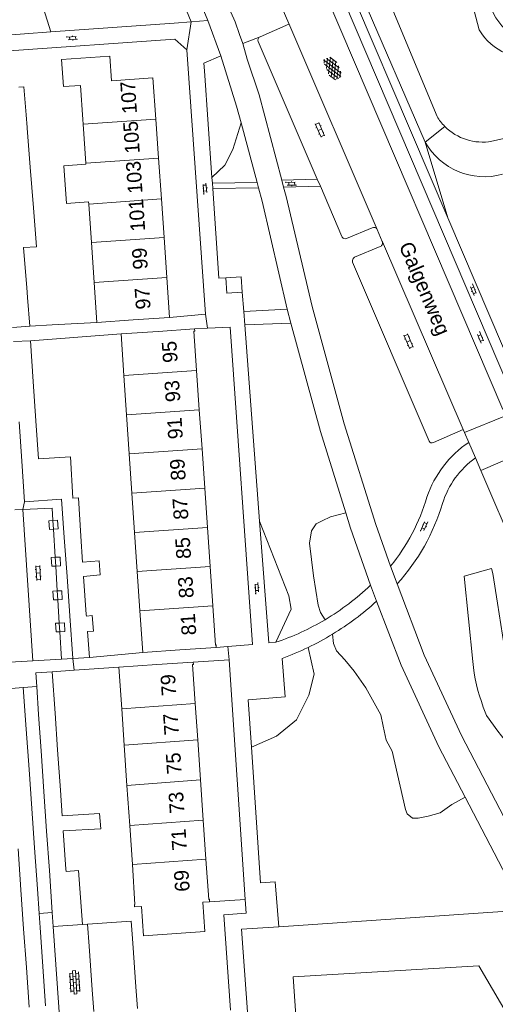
# Model space of a CAD drawing. Extents: x 99476 to 102828, y 406437 to 407931.
# Tile 42 of 162: x 100089 to 100154, y 407126 to 407260. Entities that reach past the tile are written whole.
import ezdxf

# ---------------------------------------------------------------- set-up
doc = ezdxf.new("R2010")
doc.units = 0
doc.header["$MEASUREMENT"] = 0
for name, color, linetype, lineweight in [('BG_bijgebouw', 253, 'Continuous', 0), ('BG_dakoverstek', 253, 'Continuous', 13), ('BG_dakoverstek bijgebouw', 253, 'Continuous', 0), ('BG_gesloten verharding', 253, 'Continuous', 0), ('BG_heg haag', 253, 'Continuous', 0), ('BG_hoofdgebouw', 253, 'Continuous', 13), ('BG_huisnummer', 253, 'Continuous', 0), ('BG_insteek sloot', 253, 'Continuous', 0), ('BG_kant sloot', 253, 'Continuous', 0), ('BG_kant verharding', 253, 'Continuous', 0), ('BG_open verharding', 253, 'Continuous', 0), ('BG_schutting', 253, 'Continuous', 0), ('BG_straatnaam', 253, 'Continuous', 0), ('BG_tussenmuur', 253, 'Continuous', 0), ('BG_vlakafsluiter', 253, 'Continuous', 0)]:
    doc.layers.add(name, color=color, linetype=linetype, lineweight=lineweight)
doc.styles.add('Style-WORKING', font='WORKING.shx')

# ---------------------------------------------------------------- blocks, each defined once
blk = doc.blocks.new('S02OV6')
at = {"layer": 'BG_open verharding', "linetype": 'Continuous', "lineweight": 0}
for p, q in [((0, 0.20784), (1.371449, 0.20784)), ((0.085505, 0.20784), (0.085505, 0.268177)), ((0.485, -0.192), (0.486, 0.207)), ((0.885505, 0.20784), (0.885505, 0.31106)), ((1.285, -0.193), (1.285, 0.207)), ((0.268333, -0.19216), (1.549656, -0.19216)), ((0.885505, -0.32925), (0.885505, -0.19216))]:
    blk.add_line(p, q, dxfattribs=at)
blk = doc.blocks.new('S02OV4')
at = {"layer": 'BG_open verharding', "linetype": 'Continuous', "lineweight": 0}
for p, q in [((0, -0.200092), (0, 0.200092)), ((0, 0.2), (3.201, 0.2)), ((0.214, 0.6), (2.9, 0.6)), ((0.4, 0.199), (0.4, 0.6)), ((0.8, 0.6), (0.8, 0.7)), ((0.8, -0.2), (0.8, 0.2)), ((1.2, 0.2), (1.2, 0.6)), ((1.6, 0.6), (1.6, 0.7)), ((1.6, -0.2), (1.6, 0.2)), ((2, 0.199), (2, 0.6)), ((2.4, 0.6), (2.4, 0.7)), ((2.4, -0.2), (2.4, 0.2)), ((2.8, 0.2), (2.8, 0.6)), ((3.2, -0.199908), (3.2, 0.200092)), ((0, -0.2), (3.2, -0.199)), ((0.31, -0.6), (2.9, -0.6)), ((0.4, -0.6), (0.399, -0.2)), ((0.8, -0.7), (0.8, -0.6)), ((1.2, -0.6), (1.2, -0.2)), ((1.6, -0.7), (1.6, -0.6)), ((2, -0.6), (1.999, -0.2)), ((2.4, -0.7), (2.4, -0.6)), ((2.8, -0.6), (2.8, -0.2))]:
    blk.add_line(p, q, dxfattribs=at)
blk = doc.blocks.new('S02OV2')
at = {"layer": 'BG_open verharding', "linetype": 'Continuous', "lineweight": 0}
for p, q in [((0.052866, 0.482148), (0.183301, 0.482148)), ((0.183301, -1.01785), (0.183301, 0.982147)), ((0.183301, 0.895191), (0.705039, 0.895191)), ((0.705039, -1.01785), (0.705039, 0.982147)), ((0.705039, 0.43867), (0.835473, 0.43867)), ((0.052866, -0.517416), (0.183301, -0.517416)), ((0.183301, -0.017851), (0.705039, -0.017851)), ((0.183301, -0.930894), (0.705039, -0.930894)), ((0.705039, -0.473938), (0.835473, -0.473938))]:
    blk.add_line(p, q, dxfattribs=at)
blk = doc.blocks.new('S01GV4')
at = {"layer": 'BG_gesloten verharding', "linetype": 'Continuous', "lineweight": 0}
for p, q in [((0, 0.278304), (0.9421, 0.823239)), ((0, -0.181671), (1.741927, 0.823239)), ((0, 0.098949), (1.593645, -0.823239)), ((0.117, -0.579), (1.53, 0.238)), ((0.163, 0.466), (2.296, -0.767)), ((0.531, -0.801), (3.134, 0.701)), ((0.567, 0.694), (2.709, -0.545)), ((1.118159, 0.823239), (3.097745, -0.32208)), ((1.293565, -0.823239), (3.161206, 0.256049)), ((1.529745, 0.23842), (2.542019, 0.823239)), ((1.91699, 0.823239), (3.161206, 0.104286)), ((2.715943, 0.823239), (3.161206, 0.565645)), ((0, -0.363991), (0.793486, -0.823239)), ((2.092105, -0.823239), (3.161206, -0.205903))]:
    blk.add_line(p, q, dxfattribs=at)

msp = doc.modelspace()

# ---------------------------------------------------------------- linework, layer by layer
at = {"layer": 'BG_bijgebouw', "linetype": 'Continuous', "lineweight": 0}
for p, q in [((100089.796, 407245.524), (100089.803, 407245.43)), ((100089.803, 407245.43), (100090.216, 407240.131)), ((100090.216, 407240.131), (100090.651, 407234.546)), ((100089.321, 407229.083), (100089.752, 407223.668)), ((100089.752, 407223.668), (100089.861, 407222.298)), ((100090.174, 407218.365), (100087.801, 407218.197)), ((100087.954, 407216.287), (100090.26, 407216.401)), ((100090.26, 407216.401), (100090.634, 407210.808)), ((100090.634, 407210.808), (100090.992, 407205.446)), ((100089.065, 407199.929), (100088.701, 407205.29)), ((100090.992, 407205.446), (100091.34, 407200.235)), ((100089.443, 407194.362), (100089.065, 407199.929)), ((100094.505, 407194.746), (100089.443, 407194.362)), ((100094.875, 407189.524), (100094.505, 407194.746)), ((100095.255, 407184.163), (100094.875, 407189.524)), ((100095.634, 407178.802), (100095.255, 407184.163)), ((100097.504, 407184.197), (100097.889, 407178.962)), ((100096.046, 407172.992), (100095.634, 407178.802)), ((100097.889, 407178.962), (100097.902, 407178.779)), ((100098.057, 407176.662), (100098.317, 407173.123)), ((100098.317, 407173.123), (100096.046, 407172.992)), ((100093.229, 407171.161), (100093.621, 407165.489)), ((100087.079, 407168.849), (100089.255, 407169.012)), ((100089.255, 407169.012), (100089.68, 407163.317)), ((100091.365, 407165.333), (100091.102, 407169.153)), ((100091.709, 407160.348), (100091.365, 407165.333)), ((100093.621, 407165.489), (100093.964, 407160.507)), ((100089.68, 407163.317), (100090.065, 407157.788)), ((100092.091, 407154.813), (100091.709, 407160.348)), ((100093.964, 407160.507), (100094.346, 407154.978)), ((100090.065, 407157.788), (100090.435, 407152.465)), ((100092.466, 407149.373), (100092.091, 407154.813)), ((100090.435, 407152.465), (100090.807, 407147.112)), ((100092.836, 407144.021), (100092.466, 407149.373)), ((100094.731, 407149.402), (100095.091, 407144.181)), ((100088.954, 407141.342), (100088.563, 407146.953)), ((100090.807, 407147.112), (100091.198, 407141.501)), ((100093.234, 407138.249), (100092.836, 407144.021)), ((100095.091, 407144.181), (100095.111, 407143.888)), ((100089.323, 407136.039), (100088.954, 407141.342)), ((100091.198, 407141.501), (100091.432, 407138.123)), ((100091.432, 407138.123), (100091.566, 407136.198)), ((100093.365, 407136.346), (100093.234, 407138.249)), ((100097.355, 407136.629), (100093.365, 407136.346)), ((100098.07, 407136.673), (100104.037, 407137.089)), ((100098.277, 407133.68), (100098.07, 407136.673)), ((100089.692, 407130.731), (100089.323, 407136.039)), ((100091.566, 407136.198), (100091.936, 407130.89)), ((100104.244, 407134.093), (100104.162, 407135.284)), ((100104.658, 407128.115), (100104.244, 407134.093)), ((100098.691, 407127.702), (100098.277, 407133.68)), ((100090.067, 407125.335), (100089.692, 407130.731)), ((100091.936, 407130.89), (100092.311, 407125.493)), ((100098.896, 407124.739), (100098.691, 407127.702)), ((100104.863, 407125.151), (100104.658, 407128.115))]:
    msp.add_line(p, q, dxfattribs=at)
at = {"layer": 'BG_bijgebouw', "linetype": 'Continuous', "lineweight": 0, "flags": 128}
for points in [[(100089.66, 407247.272), (100089.363, 407251.09), (100088.672, 407251.059)], [(100090.651, 407234.546), (100091.065, 407229.232), (100089.316, 407229.144), (100089.321, 407229.083)], [(100091.34, 407200.235), (100095.736, 407200.521), (100096.058, 407194.868)], [(100096.058, 407194.868), (100096.811, 407194.917), (100097.136, 407189.684)], [(100097.136, 407189.684), (100097.356, 407186.129), (100099.637, 407186.309), (100099.769, 407184.397), (100097.504, 407184.197)], [(100091.102, 407169.153), (100090.974, 407171.006), (100093.229, 407171.161)], [(100094.346, 407154.978), (100094.587, 407151.488), (100099.703, 407151.774), (100099.887, 407149.715), (100094.731, 407149.402)], [(100095.111, 407143.888), (100096.832, 407144.01), (100097.355, 407136.629)]]:
    msp.add_lwpolyline(points, dxfattribs=at)
at = {"layer": 'BG_dakoverstek', "linetype": 'Continuous', "lineweight": 13, "flags": 128}
msp.add_lwpolyline([(100098.194, 407235.37), (100095.17, 407235.16), (100094.813, 407240.292), (100097.837, 407240.503)], dxfattribs=at)
at = {"layer": 'BG_dakoverstek bijgebouw', "linetype": 'Continuous', "lineweight": 0}
for p, q in [((100089.66, 407247.272), (100089.796, 407245.524)), ((100090.174, 407218.365), (100089.861, 407222.298)), ((100097.902, 407178.779), (100098.699, 407178.838)), ((100098.863, 407176.721), (100098.699, 407178.838)), ((100098.863, 407176.721), (100098.057, 407176.662)), ((100104.037, 407137.089), (100104.162, 407135.284))]:
    msp.add_line(p, q, dxfattribs=at)
at = {"layer": 'BG_heg haag', "linetype": 'Continuous', "lineweight": 0, "flags": 128}
msp.add_lwpolyline([(100111.61, 407256.12), (100109.99, 407257.6), (100086.71, 407255.95)], dxfattribs=at)
at = {"layer": 'BG_hoofdgebouw', "linetype": 'Continuous', "lineweight": 13}
for p, q in [((100097.456, 407245.963), (100097.41, 407246.63)), ((100097.826, 407240.661), (100097.456, 407245.963)), ((100107.384, 407246.655), (100107.753, 407241.353)), ((100107.753, 407241.353), (100108.143, 407235.765)), ((100097.837, 407240.503), (100097.826, 407240.661)), ((100098.215, 407235.073), (100098.194, 407235.37)), ((100098.582, 407229.798), (100098.215, 407235.073)), ((100108.143, 407235.765), (100108.51, 407230.49)), ((100098.963, 407224.343), (100098.582, 407229.798)), ((100108.51, 407230.49), (100108.89, 407225.035)), ((100099.343, 407218.885), (100098.963, 407224.343)), ((100108.89, 407225.035), (100109.27, 407219.58)), ((100104.28, 407219.23), (100099.343, 407218.885)), ((100109.27, 407219.58), (100104.28, 407219.23)), ((100102.628, 407217.324), (100107.69, 407217.67)), ((100102.628, 407217.324), (100103.016, 407211.649)), ((100107.69, 407217.67), (100112.67, 407218.01)), ((100112.966, 407212.328), (100113.333, 407206.967)), ((100103.016, 407211.649), (100103.382, 407206.287)), ((100113.333, 407206.967), (100113.699, 407201.606)), ((100103.382, 407206.287), (100103.748, 407200.926)), ((100113.699, 407201.606), (100114.065, 407196.245)), ((100103.748, 407200.926), (100104.114, 407195.565)), ((100114.065, 407196.245), (100114.431, 407190.883)), ((100104.114, 407195.565), (100104.481, 407190.204)), ((100114.431, 407190.883), (100114.798, 407185.522)), ((100104.481, 407190.204), (100104.847, 407184.842)), ((100104.847, 407184.842), (100105.213, 407179.481)), ((100114.798, 407185.522), (100115.164, 407180.161)), ((100105.213, 407179.481), (100105.601, 407173.804)), ((100105.601, 407173.804), (100110.66, 407174.15)), ((100115.65, 407174.49), (100110.66, 407174.15)), ((100102.339, 407171.785), (100107.52, 407172.14)), ((100102.339, 407171.785), (100102.727, 407166.117)), ((100107.52, 407172.14), (100112.51, 407172.48)), ((100102.727, 407166.117), (100103.068, 407161.15)), ((100112.787, 407166.806), (100113.125, 407161.86)), ((100103.068, 407161.15), (100103.445, 407155.641)), ((100113.125, 407161.86), (100113.501, 407156.374)), ((100103.445, 407155.641), (100103.82, 407150.168)), ((100113.501, 407156.374), (100113.878, 407150.872)), ((100103.82, 407150.168), (100104.186, 407144.828)), ((100113.878, 407150.872), (100114.243, 407145.543)), ((100104.186, 407144.828), (100104.522, 407139.346))]:
    msp.add_line(p, q, dxfattribs=at)
at = {"layer": 'BG_hoofdgebouw', "linetype": 'Continuous', "lineweight": 13, "flags": 128}
for points in [[(100094.764, 407251.118), (100094.507, 407254.809), (100101.111, 407255.269), (100101.344, 407251.917), (100106.99, 407252.31), (100107.384, 407246.655)], [(100097.41, 407246.63), (100097.083, 407251.279), (100094.764, 407251.118)], [(100112.67, 407218.01), (100112.7, 407217.7), (100112.6, 407217.69), (100112.966, 407212.328)], [(100115.164, 407180.161), (100115.53, 407174.8), (100115.65, 407174.82), (100115.65, 407174.49)], [(100112.51, 407172.48), (100112.53, 407172.17), (100112.42, 407172.16), (100112.787, 407166.806)], [(100114.243, 407145.543), (100114.62, 407140.04), (100114.73, 407140.07), (100114.73, 407139.72)], [(100114.73, 407139.72), (100113.832, 407139.659), (100114.104, 407135.668), (100105.683, 407135.095), (100105.412, 407139.086), (100104.474, 407139.022), (100104.452, 407139.341), (100104.522, 407139.346)]]:
    msp.add_lwpolyline(points, dxfattribs=at)
at = {"layer": 'BG_insteek sloot', "linetype": 'Continuous', "lineweight": 0}
msp.add_line((100128.506, 407279.861), (100144.192, 407243.547), dxfattribs=at)
at = {"layer": 'BG_insteek sloot', "linetype": 'Continuous', "lineweight": 0, "extrusion": (0, 0, -1)}
msp.add_arc((-100159.976702, 407264.345575), 7.212229, 257.733549, 344.523158, dxfattribs=at)
at = {"layer": 'BG_insteek sloot', "linetype": 'Continuous', "lineweight": 0}
msp.add_arc((100152.31445, 407248.129703), 9.326058, 209.431778, 285.202281, dxfattribs=at)
at = {"layer": 'BG_kant sloot', "linetype": 'Continuous', "lineweight": 0}
for p, q in [((100151.591, 407258.879), (100144.66, 407284.69)), ((100145.82, 407247.05), (100132.054, 407280.1))]:
    msp.add_line(p, q, dxfattribs=at)
at = {"layer": 'BG_kant sloot', "linetype": 'Continuous', "lineweight": 0, "flags": 128}
msp.add_lwpolyline([(100153.305, 407243.649), (100226.699, 407259.702), (100326.393, 407280.835), (100363.551, 407289.501)], dxfattribs=at)
at = {"layer": 'BG_kant sloot', "linetype": 'Continuous', "lineweight": 0, "extrusion": (0, 0, -1)}
for centre, radius, start, end in [((-100158.198171, 407262.692187), 7.628571, 255.548189, 330.009527), ((-100152.012172, 407250.761133), 7.219107, 315.185413, 329.06462), ((-100152.025973, 407250.770692), 7.235635, 259.818451, 315.208743)]:
    msp.add_arc(centre, radius, start, end, dxfattribs=at)
at = {"layer": 'BG_kant verharding', "linetype": 'Continuous', "lineweight": 0}
for p, q in [((100125.924, 407274.602), (100154.807, 407206.988)), ((100125.556, 407259.754), (100123.575, 407264.406)), ((100093.021, 407258.584), (100109.889, 407259.792)), ((100109.889, 407259.792), (100112.232, 407259.97)), ((100116.263, 407255.315), (100114.487, 407260.154)), ((100121.633, 407257.918), (100125.555, 407259.653)), ((100137.635, 407231.583), (100125.556, 407259.754)), ((100051.106, 407255.583), (100093.021, 407258.584)), ((100121.633, 407257.918), (100119.277, 407257.017)), ((100119.277, 407257.017), (100119.876, 407254.858)), ((100129.446, 407238.467), (100121.368, 407257.26)), ((100114.16, 407220), (100111.61, 407256.12)), ((100118.42, 407248.45), (100116.263, 407255.315)), ((100115.06, 407238.718), (100114.047, 407253.266)), ((100119.042, 407246.148), (100118.42, 407248.45)), ((100121.243, 407238.003), (100119.042, 407246.148)), ((100115.116, 407237.912), (100115.06, 407238.718)), ((100115.116, 407237.912), (100121.243, 407238.003)), ((100115.166, 407237.202), (100115.116, 407237.912)), ((100121.443, 407237.262), (100121.243, 407238.003)), ((100124.611, 407238.31), (100129.446, 407238.467)), ((100124.855, 407237.383), (100124.611, 407238.31)), ((100129.877, 407237.532), (100124.855, 407237.383)), ((100129.877, 407237.532), (100129.446, 407238.467)), ((100132.807, 407230.642), (100129.877, 407237.532)), ((100115.166, 407237.202), (100121.443, 407237.262)), ((100147.296, 407233.172), (100156.949, 407210.542)), ((100136.979, 407231.836), (100133.464, 407230.379)), ((100138.326, 407229.947), (100137.635, 407231.583)), ((100134.552, 407227.793), (100138.073, 407229.276)), ((100138.349, 407229.894), (100138.326, 407229.947)), ((100149.403, 407204.27), (100138.349, 407229.894)), ((100144.733, 407202.663), (100134.291, 407227.144)), ((100119.409, 407220.381), (100119.208, 407223.046)), ((100109.27, 407219.58), (100114.16, 407220)), ((100119.409, 407220.381), (100125.33, 407220.701)), ((100119.547, 407218.543), (100119.409, 407220.381)), ((100125.84, 407218.79), (100125.33, 407220.701)), ((100119.547, 407218.543), (100125.84, 407218.79)), ((100121.566, 407191.758), (100119.547, 407218.543)), ((100114.456, 407218.09), (100112.67, 407218.01)), ((100149.403, 407204.27), (100145.33, 407202.478)), ((100149.403, 407204.27), (100149.586, 407203.843)), ((100149.586, 407203.843), (100150.159, 407202.504)), ((100150.159, 407202.504), (100151.065, 407200.387)), ((100151.065, 407200.387), (100151.8, 407198.669)), ((100151.8, 407198.669), (100183.612, 407124.347)), ((100088.103, 407193.282), (100089.21, 407193.33)), ((100089.21, 407193.33), (100090.565, 407172.666)), ((100093.399, 407190.639), (100093.326, 407191.837)), ((100093.632, 407186.8), (100093.399, 407190.639)), ((100093.704, 407185.602), (100093.632, 407186.8)), ((100093.911, 407182.203), (100093.704, 407185.602)), ((100140.37, 407183.19), (100139.481, 407185.591)), ((100093.983, 407181.005), (100093.911, 407182.203)), ((100137.55, 407180.789), (100136.71, 407182.98)), ((100094.176, 407177.822), (100093.983, 407181.005)), ((100094.249, 407176.624), (100094.176, 407177.822)), ((100094.475, 407172.899), (100094.249, 407176.624)), ((100115.65, 407174.49), (100117.242, 407174.619)), ((100090.565, 407172.666), (100094.475, 407172.899)), ((100117.4, 407172.78), (100112.51, 407172.48)), ((100119.58, 407140.05), (100117.4, 407172.78)), ((100090.565, 407172.666), (100084.764, 407172.321)), ((100114.73, 407139.72), (100119.58, 407140.05)), ((100116.67, 407137.949), (100117.612, 407124.934)), ((100094.626, 407118.062), (100093.365, 407136.346)), ((100151.531, 407130.998), (100159.238, 407117.907))]:
    msp.add_line(p, q, dxfattribs=at)
at = {"layer": 'BG_kant verharding', "linetype": 'Continuous', "lineweight": 0, "flags": 128}
for points in [[(100125.411, 407279.499), (100126.999, 407275.733), (100129.586, 407274.689), (100147.296, 407233.172)], [(100112.232, 407259.97), (100110.617, 407263.902), (100108.562, 407268.623), (100104.407, 407277.047)], [(100114.487, 407260.154), (100112.832, 407264.268), (100110.634, 407269.35), (100106.691, 407277.314)], [(100125.924, 407274.602), (100128.506, 407273.578), (100155.876, 407209.508), (100154.807, 407206.988)], [(100117.23, 407262.214), (100118.247, 407259.986), (100118.847, 407258.226), (100119.277, 407257.017)], [(100116.263, 407255.315), (100113.963, 407254.302), (100114.047, 407253.266)], [(100124.611, 407238.31), (100121.533, 407250), (100119.876, 407254.858)], [(100139.481, 407185.591), (100137.44, 407191.28), (100133.12, 407205.04), (100128.77, 407221.08), (100125.19, 407236.11), (100124.855, 407237.383)], [(100116.955, 407225.002), (100116.02, 407224.94), (100115.166, 407237.202)], [(100125.33, 407220.701), (100121.93, 407235.46), (100121.443, 407237.262)], [(100119.208, 407223.046), (100119.05, 407225.14), (100116.955, 407225.002)], [(100116.955, 407225.002), (100117.094, 407222.886), (100119.208, 407223.046)], [(100133.336, 407192.862), (100129.88, 407203.98), (100125.84, 407218.79)], [(100117.242, 407174.619), (100120.6, 407174.89), (100117.56, 407218.23), (100114.456, 407218.09)], [(100093.326, 407191.837), (100093.225, 407193.506), (100089.21, 407193.33)], [(100123.804, 407175.191), (100122.82, 407175.12), (100121.566, 407191.758)], [(100136.71, 407182.98), (100133.98, 407190.79), (100133.336, 407192.862)], [(100174.785, 407110.235), (100160.25, 407141.19), (100149.17, 407162.44), (100144.08, 407173.45), (100140.37, 407183.19)], [(100137.55, 407180.789), (100140.94, 407172.08), (100146.05, 407160.92), (100149.648, 407154.025)], [(100120.457, 407160.851), (100120.03, 407167.33), (100125.05, 407167.75), (100124.66, 407172.99)], [(100124.2, 407136.31), (100123.7, 407142.47), (100121.68, 407142.31), (100120.457, 407160.851)], [(100149.648, 407154.025), (100157.03, 407139.88), (100157.624, 407138.609)], [(100116.67, 407137.949), (100119.73, 407138.187), (100119.58, 407140.05)], [(100122.76, 407085.77), (100119.12, 407135.97), (100124.2, 407136.31)], [(100130.21, 407091.028), (100128.314, 407098.437), (100126.144, 407129.48), (100151.531, 407130.998)]]:
    msp.add_lwpolyline(points, dxfattribs=at)
at = {"layer": 'BG_kant verharding', "linetype": 'Continuous', "lineweight": 0}
for centre, radius, start, end in [((100125.362724, 407259.705409), 0.199291, 344.753286, 14.112181), ((100137.18365, 407231.387901), 0.49262, 70.757721, 114.546543), ((100137.182033, 407231.387827), 0.493225, 23.310161, 70.583223), ((100137.890413, 407229.729197), 0.488596, 291.943833, 340.860296), ((100137.884371, 407229.727197), 0.493663, 341.309498, 19.748241), ((100158.281324, 407190.389188), 14.585637, 123.839709, 161.480443), ((100119.395398, 407202.298537), 28.373757, 317.665473, 343.346293), ((100111.186223, 407209.817616), 39.213637, 301.276992, 312.245716), ((100111.268032, 407209.65221), 39.029799, 295.702185, 301.300415), ((100111.172281, 407209.83285), 39.234094, 290.107064, 295.713773)]:
    msp.add_arc(centre, radius, start, end, dxfattribs=at)
at = {"layer": 'BG_kant verharding', "linetype": 'Continuous', "lineweight": 0, "extrusion": (0, 0, -1)}
for centre, radius, start, end in [((-100121.879291, 407257.43601), 0.540738, 341.004188, 23.658542), ((-100121.884221, 407257.432464), 0.546678, 23.791586, 62.642513), ((-100133.260493, 407230.823017), 0.488285, 292.834933, 338.240004), ((-100133.260624, 407230.826404), 0.491459, 245.554881, 292.695765), ((-100134.805279, 407227.313897), 0.541616, 341.718532, 22.252385), ((-100134.804716, 407227.315031), 0.540666, 22.163769, 62.133319), ((-100145.139818, 407202.921872), 0.482199, 287.103972, 327.529977), ((-100145.140861, 407202.921389), 0.482045, 246.898087, 287.239393), ((-100158.113107, 407190.576051), 12.080171, 17.293094, 54.306839), ((-100118.298557, 407202.778899), 27.278559, 196.520526, 219.056632), ((-100112.818069, 407207.982206), 34.582288, 226.300834, 239.201318), ((-100112.828217, 407207.956994), 34.555436, 239.194366, 251.480447)]:
    msp.add_arc(centre, radius, start, end, dxfattribs=at)
at = {"layer": 'BG_schutting', "linetype": 'Continuous', "lineweight": 0}
for p, q in [((100093.227, 407218.58), (100090.174, 407218.365)), ((100093.227, 407218.58), (100099.343, 407218.885)), ((100090.26, 407216.401), (100102.628, 407217.324)), ((100098.317, 407173.123), (100105.601, 407173.804)), ((100096.239, 407171.369), (100102.339, 407171.785)), ((100093.229, 407171.161), (100096.239, 407171.369)), ((100097.355, 407136.629), (100098.07, 407136.673))]:
    msp.add_line(p, q, dxfattribs=at)
at = {"layer": 'BG_tussenmuur', "linetype": 'Continuous', "lineweight": 0}
for p, q in [((100097.456, 407245.963), (100107.384, 407246.655)), ((100097.826, 407240.661), (100107.753, 407241.353)), ((100098.215, 407235.073), (100108.143, 407235.765)), ((100108.51, 407230.49), (100098.582, 407229.798)), ((100108.89, 407225.035), (100098.963, 407224.343)), ((100112.966, 407212.328), (100103.016, 407211.649)), ((100113.333, 407206.967), (100103.382, 407206.287)), ((100113.699, 407201.606), (100103.748, 407200.926)), ((100114.065, 407196.245), (100104.114, 407195.565)), ((100114.431, 407190.883), (100104.481, 407190.204)), ((100114.798, 407185.522), (100104.847, 407184.842)), ((100115.164, 407180.161), (100105.213, 407179.481)), ((100112.787, 407166.806), (100102.727, 407166.117)), ((100103.068, 407161.15), (100113.125, 407161.86)), ((100103.445, 407155.641), (100113.501, 407156.374)), ((100103.82, 407150.168), (100113.878, 407150.872)), ((100104.186, 407144.828), (100114.243, 407145.543))]:
    msp.add_line(p, q, dxfattribs=at)
at = {"layer": 'BG_vlakafsluiter', "linetype": 'Continuous', "lineweight": 0}
for p, q in [((100111.61, 407256.12), (100112.232, 407259.97)), ((100112.232, 407259.97), (100114.487, 407260.154)), ((100144.192, 407243.547), (100146.891, 407245.673)), ((100147.296, 407233.172), (100144.192, 407243.547)), ((100114.16, 407220), (100114.456, 407218.09)), ((100149.586, 407203.843), (100155.175, 407206.12)), ((100151.8, 407198.669), (100157.367, 407201.044)), ((100089.443, 407194.362), (100089.21, 407193.33)), ((100092.765, 407191.803), (100093.326, 407191.837)), ((100093.098, 407186.768), (100093.632, 407186.8)), ((100093.321, 407182.168), (100093.911, 407182.203)), ((100093.693, 407177.793), (100094.176, 407177.822)), ((100117.4, 407172.78), (100117.242, 407174.619)), ((100094.475, 407172.899), (100096.046, 407172.992)), ((100096.046, 407172.992), (100096.239, 407171.369)), ((100089.255, 407169.012), (100091.102, 407169.153)), ((100091.432, 407138.123), (100093.234, 407138.249)), ((100124.2, 407136.31), (100157.089, 407138.572))]:
    msp.add_line(p, q, dxfattribs=at)
at = {"layer": 'BG_vlakafsluiter', "linetype": 'Continuous', "lineweight": 0, "flags": 128}
for points in [[(100093.021, 407258.584), (100092.05, 407261.775), (100088.748, 407264.998), (100085.368, 407266.256), (100081.044, 407264.92), (100077.9, 407262.64), (100075.07, 407261.146), (100068.781, 407260.753), (100060.055, 407259.653), (100056.125, 407258.945), (100052.351, 407257.373), (100051.106, 407255.583)], [(100119.042, 407246.148), (100117.931, 407242.533), (100116.807, 407240.401), (100115.06, 407238.718)], [(100093.399, 407190.639), (100092.837, 407190.605), (100092.765, 407191.803)], [(100093.326, 407191.837), (100093.963, 407191.875), (100094.035, 407190.677), (100093.399, 407190.639)], [(100121.566, 407191.758), (100125.555, 407181.52), (100125.872, 407179.721), (100123.804, 407175.191)], [(100133.336, 407192.862), (100131.271, 407192.314), (100130.12, 407191.78), (100129.3, 407191.386), (100128.672, 407190.421), (100128.413, 407188.733), (100128.916, 407184.282), (100129.566, 407180.251), (100129.877, 407179.279), (100130.525, 407178.277)], [(100093.704, 407185.602), (100093.17, 407185.57), (100093.098, 407186.768)], [(100093.632, 407186.8), (100094.296, 407186.84), (100094.368, 407185.642), (100093.704, 407185.602)], [(100150.697, 407172.551), (100149.511, 407184.201), (100153.279, 407185.284), (100153.469, 407184.569), (100154.088, 407180.551), (100155.453, 407171.804)], [(100093.983, 407181.005), (100093.393, 407180.97), (100093.321, 407182.168)], [(100093.911, 407182.203), (100094.519, 407182.24), (100094.591, 407181.042), (100093.983, 407181.005)], [(100094.249, 407176.624), (100093.765, 407176.595), (100093.693, 407177.793)], [(100094.176, 407177.822), (100094.891, 407177.865), (100094.963, 407176.667), (100094.249, 407176.624)], [(100131.545, 407176.303), (100131.664, 407175.007), (100132.09, 407174.013), (100133.241, 407172.78), (100134.508, 407171.246), (100136.089, 407168.977), (100138.138, 407165.262), (100138.452, 407163.737), (100138.886, 407161.822), (100139.705, 407160.322), (100141.501, 407152.358), (100141.754, 407151.761), (100142.474, 407151.157), (100143.262, 407151.165), (100144.633, 407151.444), (100146.238, 407151.879), (100147.844, 407153.012), (100149.648, 407154.025)], [(100120.457, 407160.851), (100123.862, 407162.364), (100126.613, 407164.587), (100128.307, 407167.973), (100129.047, 407170.831), (100128.195, 407174.484)], [(100156.545, 407160.043), (100155.128, 407161.756), (100154.625, 407162.385), (100154.144, 407163.028), (100152.576, 407165.193), (100152.15, 407166.331)]]:
    msp.add_lwpolyline(points, dxfattribs=at)
at = {"layer": 'BG_vlakafsluiter', "color": 8, "linetype": 'Continuous', "lineweight": 0}
msp.add_arc((100175.608009, 407175.090532), 25.04012, 185.820862, 200.4763, dxfattribs=at)

# ---------------------------------------------------------------- block references
at = {"layer": 'BG_gesloten verharding', "linetype": 'Continuous', "lineweight": 0, "rotation": 113.206115}
msp.add_blockref('S01GV4', (100132.205, 407252.159), dxfattribs=at)
at = {"layer": 'BG_open verharding', "linetype": 'Continuous', "lineweight": 0}
for name, p, rotation in [('S02OV6', (100095.142, 407257.67), 4.244862), ('S02OV2', (100130.226, 407245.366), 203.153428), ('S02OV6', (100114.167, 407236.374), 94.30201100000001), ('S02OV6', (100125.075, 407237.812), 1.834673), ('S02OV6', (100150.457, 407224.076), 293.153428), ('S02OV2', (100142.346, 407216.479), 203.153428), ('S02OV6', (100151.445, 407217.577), 293.153428), ('S02OV6', (100143.747, 407190.291), 66.049145), ('S02OV2', (100090.868, 407184.639), 3.497695), ('S02OV6', (100121.258, 407181.778), 94.30201100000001), ('S02OV4', (100096.19, 407130.33), 273.955038)]:
    msp.add_blockref(name, p, dxfattribs=dict(at, rotation=rotation))

# ---------------------------------------------------------------- texts
at = {"layer": 'BG_huisnummer', "linetype": 'Continuous', "lineweight": 0, "style": 'Style-WORKING'}
for s, rotation, p in [('107', 93.955038, (100104.821, 407247.472)), ('105', 93.955038, (100105.201, 407242.017)), ('103', 93.955038, (100105.581, 407236.563)), ('101', 93.955038, (100105.941, 407231.395)), ('99', 93.955038, (100106.303, 407226.199)), ('97', 93.955038, (100106.683, 407220.744)), ('95', 93.897896, (100110.383, 407213.449)), ('93', 93.897896, (100110.75, 407208.088)), ('91', 93.897896, (100111.096, 407203.015)), ('89', 93.897896, (100111.482, 407197.366)), ('87', 93.897896, (100111.848, 407192.004)), ('85', 93.897896, (100112.215, 407186.643)), ('83', 93.897896, (100112.581, 407181.282)), ('81', 93.897896, (100112.927, 407176.209)), ('79', 93.897896, (100110.204, 407167.923)), ('77', 93.897896, (100110.57, 407162.57)), ('75', 93.897896, (100110.937, 407157.216)), ('73', 93.897896, (100111.304, 407151.863)), ('71', 93.897896, (100111.65, 407146.798)), ('69', 93.897896, (100112.036, 407141.176))]:
    msp.add_text(s, height=2, rotation=rotation, dxfattribs=at).set_placement(p)
at = {"layer": 'BG_straatnaam', "linetype": 'Continuous', "lineweight": 0, "style": 'Style-WORKING'}
msp.add_text('Galgenweg', height=2, rotation=293.130909, dxfattribs=at).set_placement((100140.57, 407229.366))

doc.saveas('drawing.dxf')
